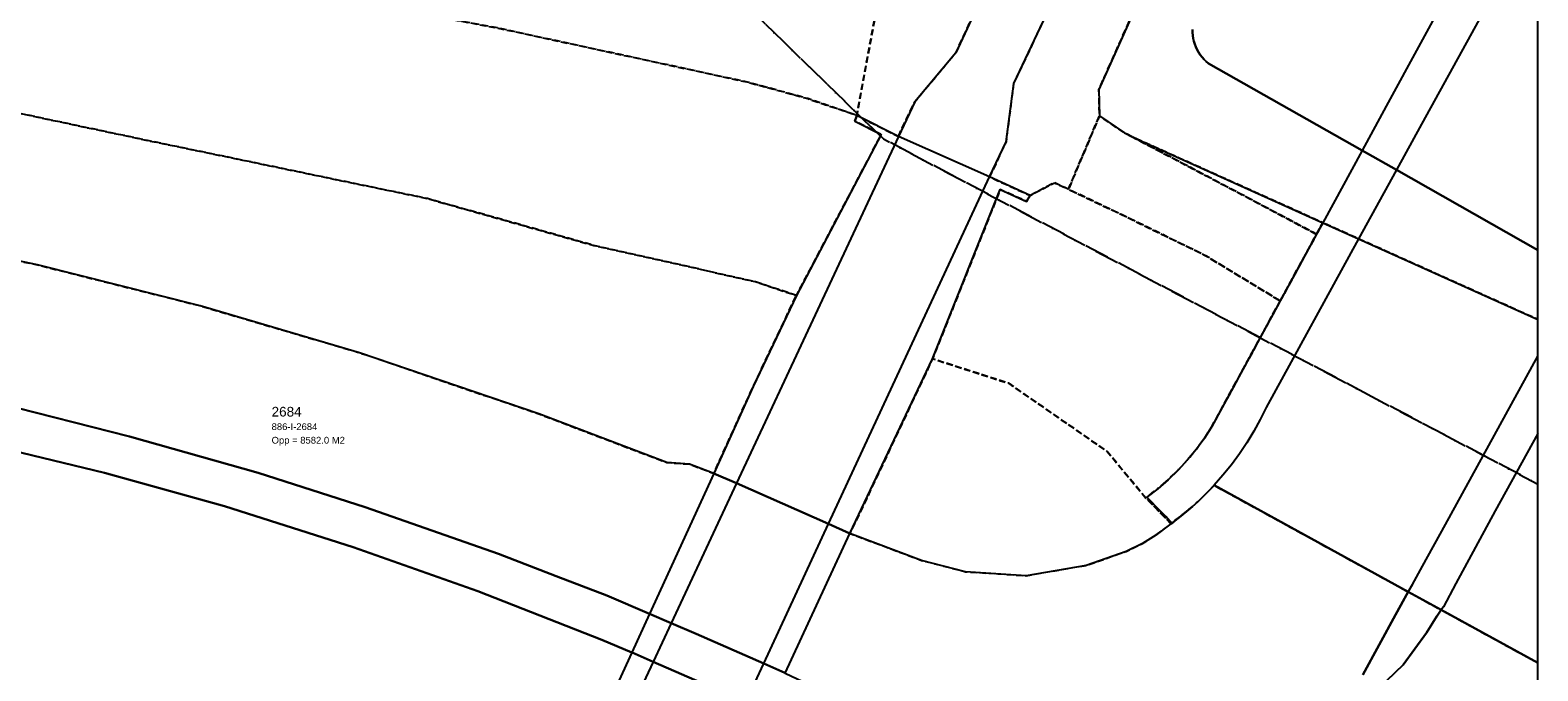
# Model space of a CAD drawing. Header units: millimetres. Extents: x 147731170 to 148246816, y 410327848 to 410827848.
# Tile 52 of 79: x 148153860 to 148231816, y 410416494 to 410449625. Entities that reach past the tile are written whole.
import ezdxf

# ---------------------------------------------------------------- set-up
doc = ezdxf.new("R2010")
doc.units = ezdxf.units.MM
doc.header["$LTSCALE"] = 100
for name, pattern in [('BORDER', [44.45, 12.7, -6.35, 12.7, -6.35, 0, -6.35]), ('HIDDEN', [9.525, 6.35, -3.175]), ('HIDDEN2', [4.7625, 3.175, -1.5875])]:
    doc.linetypes.add(name, pattern=pattern)
for name, color, linetype in [('BEGROEIDTERREINDEEL', 3, 'HIDDEN2'), ('KADASTRALE_CODE', 7, 'Continuous'), ('KADASTRALE_OPPERVLAK', 7, 'Continuous'), ('ONBEGROEIDTERREINDEEL', 15, 'HIDDEN2'), ('ONDERSTEUNENDWATERDEEL', 7, 'Continuous'), ('ONDERSTEUNENDWEGDEEL', 7, 'Continuous'), ('OVERBRUGGINGSDEEL', 8, 'Continuous'), ('PERCEEL', 210, 'BORDER'), ('PERCEELNUMMER', 7, 'Continuous'), ('RASTERVERDELING', 8, 'HIDDEN'), ('TUNNELDEEL', 7, 'Continuous'), ('WATERDEEL', 5, 'Continuous'), ('WEGDEEL', 8, 'Continuous')]:
    doc.layers.add(name, color=color, linetype=linetype)
doc.styles.get("Standard").update_dxf_attribs({"font": 'arial.ttf'})

msp = doc.modelspace()

# ---------------------------------------------------------------- linework, layer by layer
at = {"layer": 'BEGROEIDTERREINDEEL', "flags": 128}
for points in [[(148193479, 410435905), (148191344, 410436620), (148182999, 410438494), (148174404, 410440915), (148160021, 410443903), (148152148, 410445568), (148151540, 410442936), (148151463, 410442274), (148150724, 410442440), (148144768, 410443663), (148134019, 410445212), (148121985, 410446527), (148108816, 410447155), (148100253, 410447116), (148087431, 410446613), (148076581, 410445477), (148063324, 410443740), (148049307, 410441496), (148032554, 410438714), (148021069, 410437237), (148007982, 410435928), (147995386, 410435245), (147983224, 410435285), (147968334, 410436163), (147954707, 410438034), (147941607, 410440607), (147930563, 410443541), (147918110, 410447556), (147907414, 410451818), (147886690, 410462999), (147877156, 410468941), (147868916, 410474994), (147862273, 410480223), (147854447, 410486650), (147841954, 410498002), (147832628, 410507429), (147822126, 410517681), (147812571, 410526379), (147804783, 410533828), (147795535, 410543479), (147785897, 410554024), (147776909, 410563787), (147769893, 410571910), (147768740, 410571019), (147769733, 410570052), (147771531, 410568294), (147773577, 410566087), (147778106, 410560711), (147783174, 410554538), (147789186, 410547094), (147794638, 410540541), (147796468, 410538351), (147800429, 410533611), (147807142, 410526152), (147813848, 410519392), (147822476, 410510985), (147830108, 410503717), (147839335, 410495227), (147846860, 410488552), (147849125, 410486635), (147851250, 410484484), (147852757, 410482413), (147854202, 410480352), (147855690, 410478274), (147857391, 410476342), (147858940, 410474994), (147860594, 410473790), (147863943, 410471402), (147869195, 410467932), (147877015, 410462924), (147883872, 410458786), (147893337, 410453706), (147902362, 410449495), (147912392, 410445375), (147923884, 410441348), (147935594, 410437962), (147946776, 410435396), (147959699, 410433194), (147971156, 410431913), (147982256, 410431255), (147993209, 410431156), (148004702, 410431659), (148015989, 410432617), (148027159, 410433938), (148037570, 410435457), (148049914, 410437450), (148061789, 410439423), (148073663, 410441099), (148084935, 410442289), (148095261, 410442958), (148106588, 410443143), (148116564, 410442836), (148126787, 410442019), (148136210, 410440867), (148145740, 410439263), (148154233, 410437487), (148162645, 410435372), (148170896, 410432946), (148180165, 410429780), (148186783, 410427264), (148187958, 410427183), (148189129, 410426737), (148189210, 410426706), (148191244, 410431194), (148193479, 410435905)], [(148198751, 410444131), (148199597, 410445924), (148201722, 410448456), (148206581, 410458911), (148211350, 410469408), (148211777, 410470318), (148212150, 410471822), (148208365, 410475111), (148207738, 410471156), (148206463, 410468542), (148202002, 410459287), (148197669, 410450984), (148196602, 410445218), (148198751, 410444131)], [(148214914, 410468374), (148214160, 410466782), (148210686, 410459491), (148206845, 410451372), (148204713, 410446862), (148204317, 410443850), (148203467, 410442032), (148205558, 410441077), (148206826, 410441738), (148207542, 410441397), (148209147, 410445188), (148209125, 410446558), (148210833, 410450400), (148214725, 410458087), (148218366, 410465345), (148219213, 410465977), (148220233, 410465810), (148221301, 410466812), (148219761, 410467920), (148219010, 410468398), (148217546, 410468558), (148216679, 410468032), (148214914, 410468374)], [(148152148, 410445568), (148160021, 410443903), (148174404, 410440915), (148182999, 410438494), (148191344, 410436620), (148193479, 410435905), (148197866, 410444225), (148196502, 410444918), (148196602, 410445218), (148194064, 410446087), (148191014, 410446924), (148178055, 410449731), (148164825, 410452212), (148149938, 410454647), (148128787, 410459308), (148123120, 410459369), (148110651, 410458642), (148099375, 410456717), (148088854, 410455118), (148074387, 410451650), (148058656, 410447638), (148046575, 410444615), (148061206, 410446864), (148068377, 410447892), (148075324, 410448715), (148082291, 410449508), (148088964, 410450033), (148096496, 410450447), (148104908, 410450688), (148109789, 410450657), (148122057, 410450466), (148133872, 410448877), (148143002, 410447304), (148150069, 410446007), (148152148, 410445568)], [(148220374, 410439073), (148220698, 410439668), (148210833, 410444109), (148214947, 410441949), (148220374, 410439073)], [(148218495, 410435622), (148214615, 410437978), (148210296, 410440086), (148207542, 410441397), (148206826, 410441738), (148205558, 410441077), (148205376, 410440772), (148204015, 410441385), (148200519, 410432632), (148204457, 410431362), (148209543, 410427842), (148211549, 410425429), (148212843, 410424101), (148212906, 410424129), (148211591, 410425478), (148212160, 410425912), (148212703, 410426379), (148213218, 410426876), (148213704, 410427402), (148214158, 410427956), (148214579, 410428535), (148214966, 410429137), (148218495, 410435622)], [(148211549, 410425429), (148209543, 410427842), (148204457, 410431362), (148200519, 410432632), (148196250, 410423598), (148199950, 410422205), (148202226, 410421619), (148205355, 410421416), (148208456, 410421949), (148210533, 410422669), (148211377, 410423078), (148212065, 410423512), (148212843, 410424101), (148211549, 410425429)]]:
    msp.add_lwpolyline(points, dxfattribs=at)
at = {"layer": 'ONBEGROEIDTERREINDEEL', "flags": 128}
for points in [[(147862129, 410638682), (147862585, 410638064), (147863225, 410637216), (147863982, 410635409), (147859300, 410631759), (147858341, 410632741), (147854406, 410629519), (147851636, 410627460), (147818078, 410598613), (147816620, 410595100), (147783906, 410566845), (147815772, 410532101), (147837876, 410510979), (147851999, 410496980), (147878401, 410475489), (147897927, 410463455), (147918926, 410453508), (147941522, 410446385), (147959696, 410443806), (147975732, 410442070), (147986649, 410441414), (148008872, 410442660), (148042442, 410447206), (148088854, 410455118), (148099375, 410456717), (148110651, 410458642), (148123120, 410459369), (148128787, 410459308), (148149938, 410454647), (148164825, 410452212), (148178055, 410449731), (148191014, 410446924), (148194064, 410446087), (148196602, 410445218), (148197669, 410450984), (148196093, 410450558), (148194190, 410450605), (148190868, 410451351), (148179787, 410453183), (148164881, 410456012), (148151651, 410458433), (148140803, 410460145), (148136781, 410461544), (148133437, 410465628), (148133128, 410467152), (148133450, 410471224), (148137181, 410475233), (148150114, 410482929), (148162109, 410490101), (148177678, 410499013), (148180289, 410500631), (148182409, 410501669), (148161557, 410525419), (148160893, 410526160), (148160211, 410526884), (148159510, 410527591), (148158791, 410528279), (148158055, 410528948), (148157302, 410529598), (148156532, 410530228), (148155414, 410531109), (148154322, 410532023), (148153259, 410532969), (148152225, 410533948), (148151221, 410534957), (148150248, 410535996), (148149307, 410537064), (148149095, 410536954), (148148720, 410536742), (148148356, 410536511), (148148004, 410536263), (148147664, 410535998), (148147338, 410535716), (148147026, 410535419), (148146729, 410535107), (148136791, 410524939), (148132910, 410529817), (148125875, 410538137), (148098972, 410514386), (148098172, 410515357), (148094855, 410512451), (148089725, 410518306), (148089649, 410518393), (148085390, 410523254), (148092518, 410529625), (148092385, 410529774), (148107459, 410543039), (148094063, 410558303), (148095664, 410559708), (148089927, 410563227), (148079032, 410553442), (148071947, 410561812), (148051566, 410584870), (148048934, 410587847), (148035814, 410602690), (148051098, 410616111), (148059483, 410606626), (148061805, 410608679), (148056815, 410614324), (148053798, 410617759), (148057231, 410620775), (148057521, 410620445), (148065969, 410627763), (148052462, 410643188), (148052658, 410645081), (148050431, 410647654), (148048449, 410647771), (148049034, 410647103), (148022318, 410623644), (148013703, 410633453), (148034045, 410651315), (148031374, 410654305), (148028495, 410651777), (148004232, 410679404), (148000405, 410683762), (147995390, 410689472), (148003174, 410696307), (148000697, 410699251), (147998460, 410701797), (147988311, 410703046), (147954790, 410709207), (147952646, 410709685), (147945511, 410704192), (147940130, 410700071), (147931783, 410693702), (147893080, 410663866), (147885764, 410658226), (147861624, 410639643), (147861685, 410639500), (147861750, 410639359), (147861818, 410639220), (147861891, 410639082), (147861967, 410638947), (147862046, 410638813), (147862129, 410638682)], [(148210833, 410444109), (148210439, 410444316), (148209147, 410445188), (148207542, 410441397), (148210296, 410440086), (148214615, 410437978), (148218495, 410435622), (148220374, 410439073), (148214947, 410441949), (148210833, 410444109)], [(148225118, 410420578), (148226819, 410419645), (148231816, 410416904), (148231816, 410434662), (148222549, 410438834), (148220698, 410439668), (148220374, 410439073), (148218495, 410435622), (148214966, 410429137), (148214579, 410428535), (148214158, 410427956), (148213704, 410427402), (148213218, 410426876), (148212703, 410426379), (148212160, 410425912), (148211591, 410425478), (148212906, 410424129), (148213041, 410424256), (148213351, 410424495), (148213655, 410424742), (148213953, 410424997), (148214244, 410425259), (148214528, 410425529), (148214805, 410425805), (148215075, 410426089), (148225118, 410420578)]]:
    msp.add_lwpolyline(points, dxfattribs=at)
at = {"layer": 'ONDERSTEUNENDWATERDEEL', "flags": 128}
for points in [[(148210833, 410450400), (148209125, 410446558), (148209147, 410445188)], [(148209147, 410445188), (148210439, 410444316), (148210833, 410444109), (148220698, 410439668), (148222549, 410438834), (148231816, 410434662), (148231816, 410438253), (148224505, 410442396), (148222730, 410443402), (148214791, 410447900), (148214672, 410448001), (148214561, 410448109), (148214457, 410448226), (148214362, 410448349), (148214276, 410448479), (148214200, 410448615), (148214134, 410448756), (148214077, 410448901), (148214031, 410449050), (148213996, 410449202), (148213972, 410449356), (148213959, 410449511), (148213957, 410449667)]]:
    msp.add_lwpolyline(points, dxfattribs=at)
at = {"layer": 'ONDERSTEUNENDWEGDEEL', "flags": 128}
for points in [[(148187003, 410418967), (148185884, 410419445), (148183684, 410420383), (148181059, 410421395), (148178079, 410422543), (148171180, 410424960), (148165653, 410426737), (148159003, 410428621), (148152197, 410430335), (148146083, 410431668), (148139307, 410432915), (148131508, 410434072), (148124149, 410434913), (148116545, 410435468), (148107759, 410435811)], [(148103643, 410433706), (148110575, 410433608), (148116770, 410433366), (148123712, 410432787), (148130493, 410432066), (148137908, 410430976), (148145154, 410429594), (148151277, 410428286), (148157696, 410426727), (148163903, 410425016), (148170554, 410422890), (148177001, 410420616), (148183427, 410418101), (148184970, 410417451), (148184994, 410417441), (148186070, 410416969), (148190858, 410414867)], [(148226819, 410419645), (148225118, 410420578), (148224942, 410420271), (148224925, 410420240), (148224458, 410419394), (148222769, 410416292)], [(148223576, 410415579), (148224847, 410416809), (148226066, 410418457), (148226599, 410419327), (148226607, 410419341), (148226819, 410419645)], [(148192880, 410416389), (148191789, 410416871), (148188295, 410418416), (148187003, 410418967)]]:
    msp.add_lwpolyline(points, dxfattribs=at)
at = {"layer": 'OVERBRUGGINGSDEEL', "flags": 128}
for points in [[(148215075, 410426089), (148225118, 410420578), (148226819, 410419645), (148231816, 410416904), (148231816, 410460097)], [(148229306, 410455486), (148223981, 410445701), (148222730, 410443402), (148220698, 410439668), (148220374, 410439073), (148218495, 410435622), (148214966, 410429137), (148214579, 410428535), (148214158, 410427956), (148213704, 410427402), (148213218, 410426876), (148212703, 410426379), (148212160, 410425912), (148211591, 410425478), (148212906, 410424129), (148213041, 410424256), (148213351, 410424495), (148213655, 410424742), (148213953, 410424997), (148214244, 410425259), (148214528, 410425529), (148214805, 410425805), (148215075, 410426089)]]:
    msp.add_lwpolyline(points, dxfattribs=at)
at = {"layer": 'PERCEEL', "flags": 128}
for points in [[(148062555, 410749784), (148061325, 410746911), (148153969, 410723437), (148169135, 410705209), (148192340, 410679015), (148204312, 410665501), (148219466, 410648395), (148218499, 410647166), (148221994, 410642954), (148225833, 410638330), (148228657, 410635142), (148231816, 410631598), (148231816, 410531231), (148226275, 410524969), (148223723, 410527286), (148223539, 410526841), (148213294, 410520429), (148205239, 410531727), (148203799, 410530740), (148194962, 410543131), (148196387, 410544142), (148186392, 410558246), (148183890, 410556241), (148180765, 410559458), (148168654, 410546537), (148160825, 410538289), (148151552, 410532743), (148148144, 410530628), (148184439, 410487469), (148181773, 410485811), (148175103, 410482040), (148164839, 410476267), (148183176, 410458411), (148197978, 410443997), (148231816, 410426152), (148231816, 410708721), (148222405, 410711172), (148222292, 410710734), (148219708, 410711402), (148202942, 410715738), (148202249, 410715917), (148202299, 410716111), (148202309, 410716149), (148223966, 410799600), (148214971, 410801929), (148195933, 410729100), (148179146, 410733414), (148186390, 410761106), (148167640, 410766107), (148173713, 410789706), (148192546, 410784924), (148197661, 410805222), (148197946, 410806336), (148166569, 410814459), (148161554, 410815757), (148157304, 410816857), (148159783, 410826186), (148160225, 410827848), (148096050, 410827848), (148067953, 410762416), (148066439, 410758860), (148062555, 410749784)], [(148164839, 410476267), (148153150, 410469958), (148135456, 410460681), (148123270, 410455522), (148122943, 410451114), (148116474, 410452661), (148091725, 410442423), (148104808, 410426670), (148129892, 410396468), (148122551, 410391809), (148125808, 410391480), (148126196, 410391431), (148128268, 410391398), (148135881, 410390164), (148141401, 410387561), (148146414, 410382697), (148151374, 410378310), (148156770, 410371632), (148163581, 410364703), (148164791, 410363345), (148178630, 410383975), (148180816, 410387047), (148184327, 410396658), (148185882, 410400035), (148189611, 410398338), (148194905, 410395627), (148201478, 410392161), (148206562, 410389111), (148211630, 410385997), (148216614, 410382751), (148222255, 410378887), (148222953, 410379803), (148231816, 410391433), (148231816, 410426152), (148197978, 410443997), (148183176, 410458411), (148164839, 410476267)]]:
    msp.add_lwpolyline(points, dxfattribs=at)
at = {"layer": 'RASTERVERDELING', "flags": 128}
msp.add_lwpolyline([(147731816, 410327848), (148231816, 410327848), (148231816, 410827848), (147731816, 410827848), (147731816, 410327848)], dxfattribs=at)
at = {"layer": 'TUNNELDEEL', "flags": 128}
for points in [[(148192892, 410416383), (148196250, 410423598), (148200519, 410432632), (148204015, 410441385), (148205376, 410440772), (148205558, 410441077), (148203467, 410442032), (148198751, 410444131), (148196602, 410445218), (148196502, 410444918), (148197866, 410444225), (148193479, 410435905)], [(148193479, 410435905), (148191244, 410431194), (148189210, 410426706), (148185884, 410419445), (148184970, 410417451), (148179975, 410406547)]]:
    msp.add_lwpolyline(points, dxfattribs=at)
at = {"layer": 'WATERDEEL', "flags": 128}
msp.add_lwpolyline([(148213957, 410449667), (148213959, 410449511), (148213972, 410449356), (148213996, 410449202), (148214031, 410449050), (148214077, 410448901), (148214134, 410448756), (148214200, 410448615), (148214276, 410448479), (148214362, 410448349), (148214457, 410448226), (148214561, 410448109), (148214672, 410448001), (148214791, 410447900), (148222730, 410443402), (148224505, 410442396), (148231816, 410438253), (148231816, 410456109)], dxfattribs=at)
at = {"layer": 'WEGDEEL', "flags": 128}
for points in [[(148206581, 410458911), (148201722, 410448456), (148199597, 410445924), (148198751, 410444131), (148196602, 410445218), (148196502, 410444918), (148197866, 410444225), (148193479, 410435905), (148191244, 410431194), (148189210, 410426706), (148190376, 410426191), (148195139, 410424089), (148196250, 410423598)], [(148225118, 410420578), (148225342, 410420968), (148225853, 410421901), (148227037, 410424059), (148231816, 410432773), (148231816, 410455711), (148231104, 410454415), (148225802, 410444759), (148224505, 410442396), (148222549, 410438834), (148217760, 410430114), (148217457, 410429490), (148217126, 410428880), (148216767, 410428285), (148216382, 410427708), (148215971, 410427149), (148215535, 410426609), (148215075, 410426089), (148225118, 410420578)], [(148196250, 410423598), (148200519, 410432632), (148204015, 410441385), (148205376, 410440772), (148205558, 410441077), (148203467, 410442032), (148204317, 410443850), (148204713, 410446862), (148206845, 410451372)], [(148187003, 410418967), (148186070, 410416969), (148180995, 410406099), (148175171, 410393624), (148179963, 410391393), (148185808, 410403987), (148190858, 410414867), (148191789, 410416871), (148195139, 410424089), (148203467, 410442032), (148198751, 410444131), (148190376, 410426191), (148187003, 410418967)], [(148222769, 410416292), (148224458, 410419394), (148224925, 410420240), (148224942, 410420271), (148225118, 410420578), (148215075, 410426089), (148214805, 410425805), (148214528, 410425529), (148214244, 410425259), (148213953, 410424997), (148213655, 410424742), (148213351, 410424495), (148213041, 410424256), (148212906, 410424129), (148212843, 410424101), (148212065, 410423512), (148211377, 410423078), (148210533, 410422669), (148208456, 410421949), (148205355, 410421416), (148202226, 410421619), (148199950, 410422205), (148196250, 410423598), (148195139, 410424089), (148190376, 410426191), (148189210, 410426706), (148189129, 410426737), (148187958, 410427183), (148186783, 410427264), (148180165, 410429780), (148170896, 410432946), (148162645, 410435372), (148154233, 410437487), (148145740, 410439263)], [(148107759, 410435811), (148116545, 410435468), (148124149, 410434913), (148131508, 410434072), (148139307, 410432915), (148146083, 410431668), (148152197, 410430335), (148159003, 410428621), (148165653, 410426737), (148171180, 410424960), (148178079, 410422543), (148181059, 410421395), (148183684, 410420383), (148185884, 410419445), (148187003, 410418967), (148188295, 410418416), (148191789, 410416871), (148192880, 410416389), (148192892, 410416383), (148197393, 410414256), (148200984, 410412494), (148203586, 410411084)], [(148190858, 410414867), (148186070, 410416969), (148184994, 410417441), (148184970, 410417451), (148183427, 410418101), (148177001, 410420616), (148170554, 410422890), (148163903, 410425016), (148157696, 410426727), (148151277, 410428286), (148145154, 410429594), (148137908, 410430976), (148130493, 410432066), (148123712, 410432787), (148116770, 410433366), (148110575, 410433608), (148103643, 410433706)], [(148231816, 410428771), (148229617, 410424770), (148227584, 410421012), (148226933, 410419808), (148226819, 410419645), (148231816, 410416904), (148231816, 410428771)], [(148231816, 410392474), (148231816, 410416904), (148226819, 410419645), (148226607, 410419341), (148226599, 410419327), (148226066, 410418457), (148224847, 410416809), (148223576, 410415579)]]:
    msp.add_lwpolyline(points, dxfattribs=at)

# ---------------------------------------------------------------- texts
at = {"layer": 'KADASTRALE_CODE'}
msp.add_text('886-I-2684', height=350, dxfattribs=at).set_placement((148166344, 410428945))
at = {"layer": 'KADASTRALE_OPPERVLAK'}
msp.add_text('Opp = 8582.0 M2', height=350, dxfattribs=at).set_placement((148166344, 410428245))
at = {"layer": 'PERCEELNUMMER'}
msp.add_text('2684', height=500, dxfattribs=at).set_placement((148166344, 410429645))

doc.saveas('drawing.dxf')
